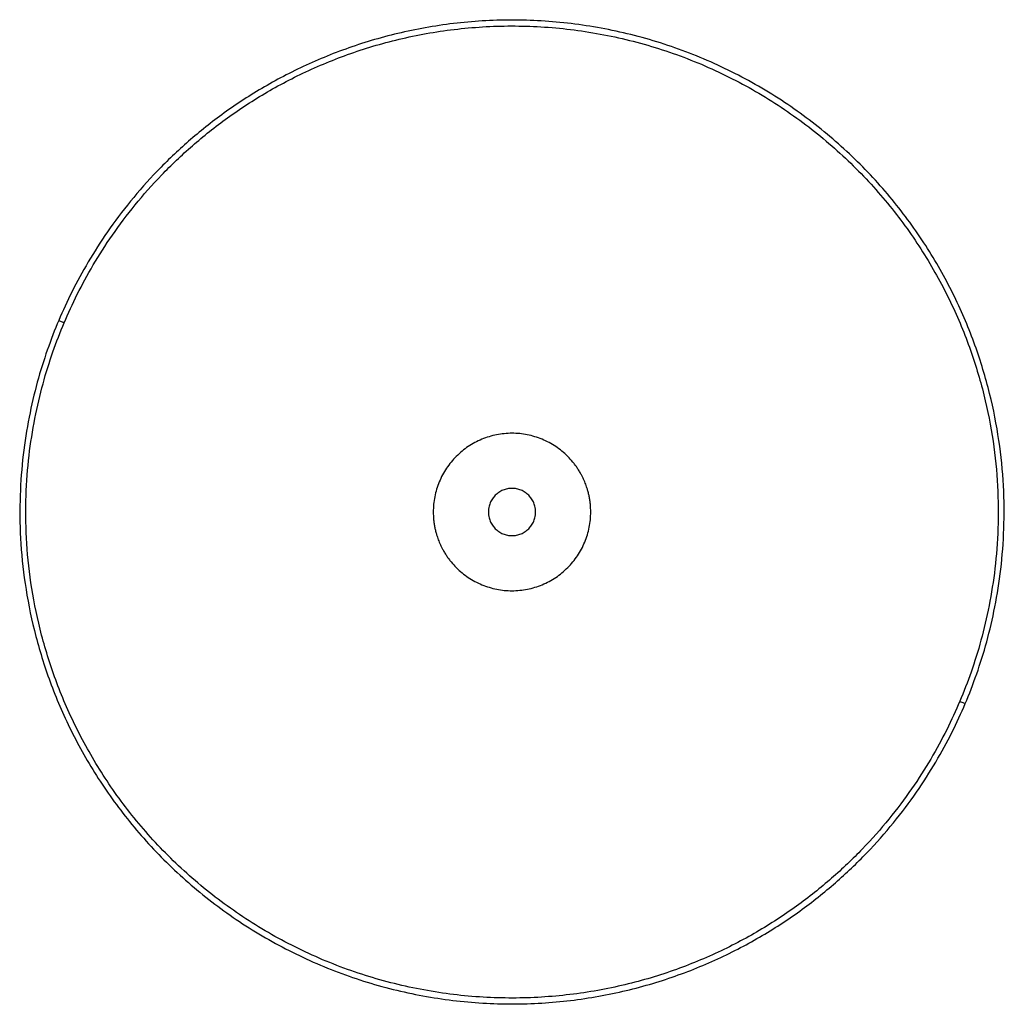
# Paper-space layout '_Frontal' of a CAD drawing. Header units: inches. Extents: x -4.92 to 4.92, y -4.92 to 4.92.
import ezdxf

# ---------------------------------------------------------------- set-up
doc = ezdxf.new("R2010")
doc.units = ezdxf.units.IN
doc.header["$MEASUREMENT"] = 0

psp = doc.layouts.new('_Frontal')

# ---------------------------------------------------------------- linework, layer by layer
at = {"color": 7, "linetype": 'Continuous', "lineweight": 25}
for points, knots in [([(4.5328, -1.9165), (4.6126, -1.7276), (4.6858, -1.5219), (4.7777, -1.1858), (4.8053, -1.0692), (4.8529, -0.8268), (4.8728, -0.701), (4.9033, -0.4403), (4.9137, -0.3054), (4.9232, -0.0271), (4.9221, 0.1164), (4.9063, 0.4108), (4.8916, 0.5619), (4.8462, 0.8701), (4.8156, 1.0273), (4.7365, 1.3457), (4.688, 1.5069), (4.5713, 1.8307), (4.5031, 1.9933), (4.3456, 2.3166), (4.2564, 2.4772), (4.0564, 2.7928), (3.9455, 2.9477), (3.7026, 3.2476), (3.5705, 3.3926), (3.2862, 3.6686), (3.1341, 3.7996), (2.8124, 4.0435), (2.6427, 4.1565), (2.2892, 4.3612), (2.1053, 4.4529), (1.7276, 4.6126), (1.5337, 4.6806), (1.1406, 4.7916), (0.9413, 4.8346), (0.5422, 4.8955), (0.3422, 4.9133), (-0.0538, 4.925), (-0.2499, 4.9187), (-0.6343, 4.884), (-0.8226, 4.8556), (-1.1883, 4.7793), (-1.3657, 4.7314), (-1.7073, 4.6191), (-1.8715, 4.5548), (-2.1851, 4.4129), (-2.3346, 4.3354), (-2.6181, 4.1703), (-2.7522, 4.0827), (-3.0048, 3.9005), (-3.1235, 3.8059), (-3.3457, 3.612), (-3.4494, 3.5128), (-3.6425, 3.3122), (-3.7319, 3.2107), (-3.8977, 3.0073), (-3.9741, 2.9053), (-4.1148, 2.7023), (-4.1792, 2.6012), (-4.3563, 2.3012), (-4.4529, 2.1053), (-4.5328, 1.9165)], [0, 0, 0, 0, 0.0625, 0.0625, 0.09375, 0.09375, 0.125, 0.125, 0.15625, 0.15625, 0.1875, 0.1875, 0.21875, 0.21875, 0.25, 0.25, 0.28125, 0.28125, 0.3125, 0.3125, 0.34375, 0.34375, 0.375, 0.375, 0.40625, 0.40625, 0.4375, 0.4375, 0.46875, 0.46875, 0.5, 0.5, 0.53125, 0.53125, 0.5625, 0.5625, 0.59375, 0.59375, 0.625, 0.625, 0.65625, 0.65625, 0.6875, 0.6875, 0.71875, 0.71875, 0.75, 0.75, 0.78125, 0.78125, 0.8125, 0.8125, 0.84375, 0.84375, 0.875, 0.875, 0.90625, 0.90625, 0.9375, 0.9375, 1, 1, 1, 1]), ([(-4.4784, 1.8935), (-4.3995, 2.0801), (-4.304, 2.2736), (-4.1291, 2.57), (-4.0655, 2.6698), (-3.9264, 2.8704), (-3.851, 2.9712), (-3.6872, 3.1722), (-3.5988, 3.2724), (-3.408, 3.4707), (-3.3056, 3.5687), (-3.086, 3.7602), (-2.9688, 3.8537), (-2.7191, 4.0337), (-2.5867, 4.1202), (-2.3066, 4.2834), (-2.1589, 4.3599), (-1.849, 4.5001), (-1.6868, 4.5637), (-1.3494, 4.6746), (-1.1741, 4.7219), (-0.8127, 4.7973), (-0.6267, 4.8254), (-0.2469, 4.8597), (-0.0531, 4.8659), (0.3381, 4.8544), (0.5356, 4.8367), (0.93, 4.7766), (1.1269, 4.7341), (1.5153, 4.6245), (1.7069, 4.5573), (2.0801, 4.3995), (2.2617, 4.3089), (2.611, 4.1066), (2.7786, 3.995), (3.0965, 3.754), (3.2468, 3.6246), (3.5276, 3.3519), (3.6582, 3.2086), (3.8982, 2.9123), (4.0077, 2.7593), (4.2053, 2.4475), (4.2935, 2.2888), (4.449, 1.9694), (4.5164, 1.8088), (4.6318, 1.4888), (4.6797, 1.3295), (4.7579, 1.015), (4.7881, 0.8597), (4.8329, 0.5551), (4.8474, 0.4059), (4.863, 0.115), (4.8641, -0.0268), (4.8548, -0.3017), (4.8444, -0.435), (4.8144, -0.6926), (4.7946, -0.8169), (4.7476, -1.0564), (4.7203, -1.1716), (4.6296, -1.5036), (4.5573, -1.7069), (4.4784, -1.8935)], [0, 0, 0, 0, 0.0625, 0.0625, 0.09375, 0.09375, 0.125, 0.125, 0.15625, 0.15625, 0.1875, 0.1875, 0.21875, 0.21875, 0.25, 0.25, 0.28125, 0.28125, 0.3125, 0.3125, 0.34375, 0.34375, 0.375, 0.375, 0.40625, 0.40625, 0.4375, 0.4375, 0.46875, 0.46875, 0.5, 0.5, 0.53125, 0.53125, 0.5625, 0.5625, 0.59375, 0.59375, 0.625, 0.625, 0.65625, 0.65625, 0.6875, 0.6875, 0.71875, 0.71875, 0.75, 0.75, 0.78125, 0.78125, 0.8125, 0.8125, 0.84375, 0.84375, 0.875, 0.875, 0.90625, 0.90625, 0.9375, 0.9375, 1, 1, 1, 1]), ([(-4.5328, 1.9165), (-4.6126, 1.7276), (-4.6858, 1.5219), (-4.7777, 1.1858), (-4.8053, 1.0692), (-4.8529, 0.8268), (-4.8728, 0.701), (-4.9033, 0.4403), (-4.9137, 0.3054), (-4.9232, 0.0271), (-4.9221, -0.1164), (-4.9063, -0.4108), (-4.8916, -0.5619), (-4.8462, -0.8701), (-4.8156, -1.0273), (-4.7365, -1.3457), (-4.688, -1.5069), (-4.5713, -1.8307), (-4.5031, -1.9933), (-4.3456, -2.3166), (-4.2564, -2.4772), (-4.0564, -2.7928), (-3.9455, -2.9477), (-3.7026, -3.2476), (-3.5705, -3.3926), (-3.2862, -3.6686), (-3.1341, -3.7996), (-2.8124, -4.0435), (-2.6427, -4.1565), (-2.2892, -4.3612), (-2.1053, -4.4529), (-1.7276, -4.6126), (-1.5337, -4.6806), (-1.1406, -4.7916), (-0.9413, -4.8346), (-0.5422, -4.8955), (-0.3422, -4.9133), (0.0538, -4.925), (0.2499, -4.9187), (0.6343, -4.884), (0.8226, -4.8556), (1.1883, -4.7793), (1.3657, -4.7314), (1.7073, -4.6191), (1.8715, -4.5548), (2.1851, -4.4129), (2.3346, -4.3354), (2.6181, -4.1703), (2.7522, -4.0827), (3.0048, -3.9005), (3.1235, -3.8059), (3.3457, -3.612), (3.4494, -3.5128), (3.6425, -3.3122), (3.7319, -3.2107), (3.8977, -3.0073), (3.9741, -2.9053), (4.1148, -2.7023), (4.1792, -2.6012), (4.3563, -2.3012), (4.4529, -2.1053), (4.5328, -1.9165)], [0, 0, 0, 0, 0.0625, 0.0625, 0.09375, 0.09375, 0.125, 0.125, 0.15625, 0.15625, 0.1875, 0.1875, 0.21875, 0.21875, 0.25, 0.25, 0.28125, 0.28125, 0.3125, 0.3125, 0.34375, 0.34375, 0.375, 0.375, 0.40625, 0.40625, 0.4375, 0.4375, 0.46875, 0.46875, 0.5, 0.5, 0.53125, 0.53125, 0.5625, 0.5625, 0.59375, 0.59375, 0.625, 0.625, 0.65625, 0.65625, 0.6875, 0.6875, 0.71875, 0.71875, 0.75, 0.75, 0.78125, 0.78125, 0.8125, 0.8125, 0.84375, 0.84375, 0.875, 0.875, 0.90625, 0.90625, 0.9375, 0.9375, 1, 1, 1, 1]), ([(4.4784, -1.8935), (4.3995, -2.0801), (4.304, -2.2736), (4.1291, -2.57), (4.0655, -2.6698), (3.9264, -2.8704), (3.851, -2.9712), (3.6872, -3.1722), (3.5988, -3.2724), (3.408, -3.4707), (3.3056, -3.5687), (3.086, -3.7602), (2.9688, -3.8537), (2.7191, -4.0337), (2.5867, -4.1202), (2.3066, -4.2834), (2.1589, -4.3599), (1.849, -4.5001), (1.6868, -4.5637), (1.3494, -4.6746), (1.1741, -4.7219), (0.8127, -4.7973), (0.6267, -4.8254), (0.2469, -4.8597), (0.0531, -4.8659), (-0.3381, -4.8544), (-0.5356, -4.8367), (-0.93, -4.7766), (-1.1269, -4.7341), (-1.5153, -4.6245), (-1.7069, -4.5573), (-2.0801, -4.3995), (-2.2617, -4.3089), (-2.611, -4.1066), (-2.7786, -3.995), (-3.0965, -3.754), (-3.2468, -3.6246), (-3.5276, -3.3519), (-3.6582, -3.2086), (-3.8982, -2.9123), (-4.0077, -2.7593), (-4.2053, -2.4475), (-4.2935, -2.2888), (-4.449, -1.9694), (-4.5164, -1.8088), (-4.6318, -1.4888), (-4.6797, -1.3295), (-4.7579, -1.015), (-4.7881, -0.8597), (-4.8329, -0.5551), (-4.8474, -0.4059), (-4.863, -0.115), (-4.8641, 0.0268), (-4.8548, 0.3017), (-4.8444, 0.435), (-4.8144, 0.6926), (-4.7946, 0.8169), (-4.7476, 1.0564), (-4.7203, 1.1716), (-4.6296, 1.5036), (-4.5573, 1.7069), (-4.4784, 1.8935)], [0, 0, 0, 0, 0.0625, 0.0625, 0.09375, 0.09375, 0.125, 0.125, 0.15625, 0.15625, 0.1875, 0.1875, 0.21875, 0.21875, 0.25, 0.25, 0.28125, 0.28125, 0.3125, 0.3125, 0.34375, 0.34375, 0.375, 0.375, 0.40625, 0.40625, 0.4375, 0.4375, 0.46875, 0.46875, 0.5, 0.5, 0.53125, 0.53125, 0.5625, 0.5625, 0.59375, 0.59375, 0.625, 0.625, 0.65625, 0.65625, 0.6875, 0.6875, 0.71875, 0.71875, 0.75, 0.75, 0.78125, 0.78125, 0.8125, 0.8125, 0.84375, 0.84375, 0.875, 0.875, 0.90625, 0.90625, 0.9375, 0.9375, 1, 1, 1, 1]), ([(-4.5328, 1.9165), (-4.5328, 1.9165), (-4.5316, 1.916), (-4.5263, 1.9137), (-4.5221, 1.912), (-4.5115, 1.9075), (-4.5051, 1.9048), (-4.4917, 1.8991), (-4.4848, 1.8962), (-4.4784, 1.8935)], [0, 0, 0, 0, 0.25, 0.25, 0.5, 0.5, 0.75, 0.75, 1, 1, 1, 1]), ([(0.7273, 0.3016), (0.7253, 0.3064), (0.7213, 0.3159), (0.715, 0.33), (0.7084, 0.3439), (0.7015, 0.3578), (0.6907, 0.3783), (0.6755, 0.4052), (0.6548, 0.4379), (0.6325, 0.4695), (0.6008, 0.5101), (0.5575, 0.5579), (0.5001, 0.6098), (0.4379, 0.6559), (0.3715, 0.6957), (0.3015, 0.7288), (0.2286, 0.7548), (0.1536, 0.7736), (0.077, 0.7849), (-0.0003, 0.7887), (-0.0776, 0.7848), (-0.1542, 0.7735), (-0.2292, 0.7546), (-0.3021, 0.7285), (-0.3721, 0.6954), (-0.4384, 0.6556), (-0.5006, 0.6095), (-0.5579, 0.5575), (-0.6098, 0.5001), (-0.6559, 0.4379), (-0.6957, 0.3715), (-0.7288, 0.3015), (-0.7548, 0.2286), (-0.7736, 0.1536), (-0.7849, 0.077), (-0.7887, -0.0003), (-0.7855, -0.0647), (-0.7791, -0.1159), (-0.7725, -0.154), (-0.764, -0.1917), (-0.7549, -0.2248), (-0.7456, -0.2534), (-0.737, -0.2777), (-0.7306, -0.2936), (-0.7273, -0.3016)], [0, 0, 0, 0, 0.006254, 0.012505, 0.018755, 0.025006, 0.03126, 0.046889, 0.062518, 0.078146, 0.093775, 0.125023, 0.156271, 0.187519, 0.218768, 0.250016, 0.281264, 0.312512, 0.34376, 0.375008, 0.406256, 0.437504, 0.468752, 0.5, 0.531249, 0.562497, 0.593745, 0.624993, 0.656241, 0.687489, 0.718737, 0.749985, 0.781233, 0.812481, 0.84373, 0.874978, 0.906226, 0.921854, 0.937483, 0.953112, 0.968741, 0.979162, 0.989578, 1, 1, 1, 1]), ([(-0.7273, -0.3016), (-0.7253, -0.3064), (-0.7213, -0.3159), (-0.715, -0.33), (-0.7084, -0.3439), (-0.7015, -0.3578), (-0.6907, -0.3783), (-0.6755, -0.4052), (-0.6548, -0.4379), (-0.6325, -0.4695), (-0.6008, -0.5101), (-0.5575, -0.5579), (-0.5001, -0.6098), (-0.4379, -0.6559), (-0.3715, -0.6957), (-0.3015, -0.7288), (-0.2286, -0.7548), (-0.1536, -0.7736), (-0.077, -0.7849), (0.0003, -0.7887), (0.0776, -0.7848), (0.1542, -0.7735), (0.2292, -0.7546), (0.3021, -0.7285), (0.3721, -0.6954), (0.4384, -0.6556), (0.5006, -0.6095), (0.5579, -0.5575), (0.6098, -0.5001), (0.6559, -0.4379), (0.6957, -0.3715), (0.7288, -0.3015), (0.7548, -0.2286), (0.7736, -0.1536), (0.7849, -0.077), (0.7887, 0.0003), (0.7855, 0.0647), (0.7791, 0.1159), (0.7725, 0.154), (0.764, 0.1917), (0.7549, 0.2248), (0.7456, 0.2534), (0.737, 0.2777), (0.7306, 0.2936), (0.7273, 0.3016)], [0, 0, 0, 0, 0.006254, 0.012505, 0.018755, 0.025006, 0.03126, 0.046889, 0.062518, 0.078146, 0.093775, 0.125023, 0.156271, 0.187519, 0.218768, 0.250016, 0.281264, 0.312512, 0.34376, 0.375008, 0.406256, 0.437504, 0.468752, 0.5, 0.531249, 0.562497, 0.593745, 0.624993, 0.656241, 0.687489, 0.718737, 0.749985, 0.781233, 0.812481, 0.84373, 0.874978, 0.906226, 0.921854, 0.937483, 0.953112, 0.968741, 0.979162, 0.989578, 1, 1, 1, 1]), ([(0.2362, 0), (0.2362, 0.0031), (0.2361, 0.0093), (0.2356, 0.0185), (0.2346, 0.0278), (0.2334, 0.037), (0.2309, 0.0507), (0.2264, 0.0687), (0.2186, 0.0905), (0.2087, 0.1115), (0.1928, 0.1381), (0.1681, 0.1681), (0.1321, 0.1977), (0.091, 0.2196), (0.0464, 0.2332), (0, 0.2377), (-0.0464, 0.2332), (-0.091, 0.2196), (-0.1321, 0.1977), (-0.1681, 0.1681), (-0.1928, 0.1381), (-0.2087, 0.1115), (-0.2186, 0.0905), (-0.2264, 0.0687), (-0.2314, 0.0487), (-0.2344, 0.0309), (-0.2359, 0.0155), (-0.2361, 0.0052), (-0.2362, 0)], [0, 0, 0, 0, 0.012533, 0.025036, 0.03753, 0.050034, 0.062566, 0.093839, 0.125111, 0.156384, 0.187656, 0.250126, 0.312595, 0.375065, 0.437534, 0.500004, 0.562473, 0.624942, 0.687412, 0.749881, 0.812351, 0.843623, 0.874896, 0.906168, 0.937441, 0.958309, 0.979132, 1, 1, 1, 1]), ([(-0.2362, 0), (-0.2362, -0.0031), (-0.2361, -0.0093), (-0.2356, -0.0185), (-0.2346, -0.0278), (-0.2334, -0.037), (-0.2309, -0.0507), (-0.2264, -0.0687), (-0.2186, -0.0905), (-0.2087, -0.1115), (-0.1928, -0.1381), (-0.1681, -0.1681), (-0.1321, -0.1977), (-0.091, -0.2196), (-0.0464, -0.2332), (0, -0.2377), (0.0464, -0.2332), (0.091, -0.2196), (0.1321, -0.1977), (0.1681, -0.1681), (0.1928, -0.1381), (0.2087, -0.1115), (0.2186, -0.0905), (0.2264, -0.0687), (0.2314, -0.0487), (0.2344, -0.0309), (0.2359, -0.0155), (0.2361, -0.0052), (0.2362, 0)], [0, 0, 0, 0, 0.012533, 0.025036, 0.03753, 0.050034, 0.062566, 0.093839, 0.125111, 0.156384, 0.187656, 0.250126, 0.312595, 0.375065, 0.437534, 0.500004, 0.562473, 0.624942, 0.687412, 0.749881, 0.812351, 0.843623, 0.874896, 0.906168, 0.937441, 0.958309, 0.979132, 1, 1, 1, 1]), ([(4.4784, -1.8935), (4.4848, -1.8962), (4.4917, -1.8991), (4.5051, -1.9048), (4.5115, -1.9075), (4.5221, -1.912), (4.5263, -1.9137), (4.5316, -1.916), (4.5328, -1.9165), (4.5328, -1.9165)], [0, 0, 0, 0, 0.25, 0.25, 0.5, 0.5, 0.75, 0.75, 1, 1, 1, 1])]:
    psp.add_open_spline(points, degree=3, knots=knots, dxfattribs=at)

doc.saveas('drawing.dxf')
